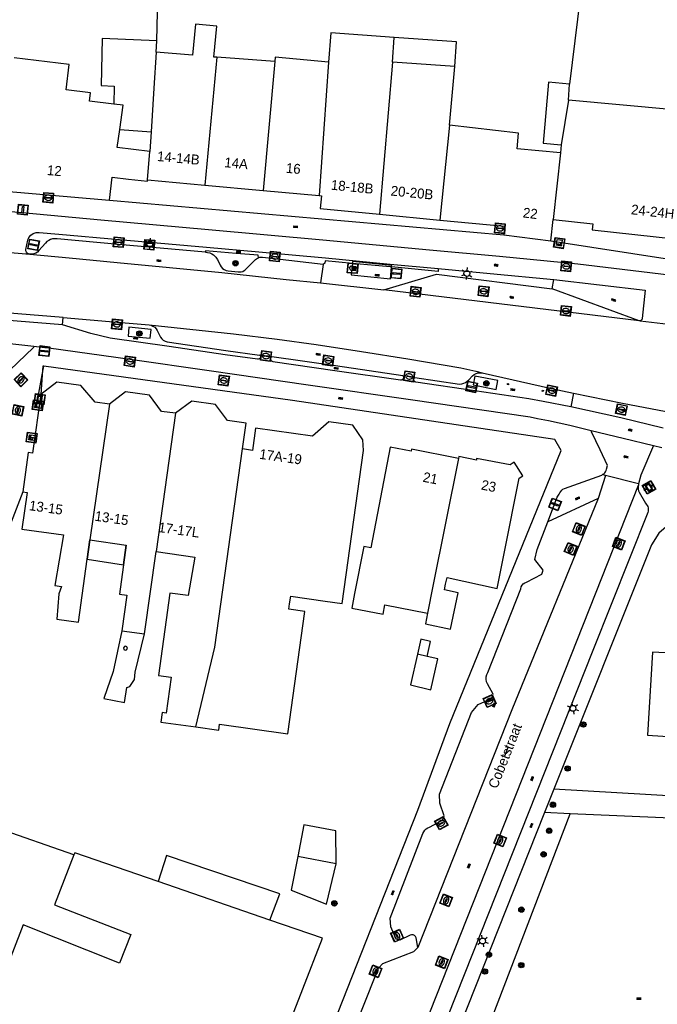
# Model space of a CAD drawing. Header units: metres. Extents: x 93870 to 95789, y 463036 to 464040.
# Tile 168 of 256: x 94668 to 94733, y 463311 to 463411. Entities that reach past the tile are written whole.
import ezdxf
from ezdxf.enums import TextEntityAlignment as Align

# ---------------------------------------------------------------- set-up
doc = ezdxf.new("R2010")
doc.units = ezdxf.units.M
doc.header["$LTSCALE"] = 25.4
for name, color, linetype in [('B_BEBOUWINGSGRENS_0', 1, 'Continuous'), ('B_LUIFEL_1', 200, 'Continuous'), ('B_TUSSENMUUR_0', 7, 'Continuous'), ('G_GRENS_ALGEMEEN_0', 7, 'Continuous'), ('Q_BOOM_0', 3, 'Continuous'), ('Q_BRANDKRAAN_0', 5, 'Continuous'), ('Q_CAI-KAST_0', 10, 'Continuous'), ('Q_ELEKTRAKAST_0', 7, 'Continuous'), ('Q_FIETSENREK_LIJN_0', 7, 'Continuous'), ('Q_HALTEPAAL_0', 191, 'Continuous'), ('Q_INSPECTIE_OF_RIOOLPUT_0', 253, 'Continuous'), ('Q_KOLK_0', 254, 'Continuous'), ('Q_LICHTMAST_0', 2, 'Continuous'), ('Q_RECLAMEZUIL_0', 232, 'Continuous'), ('Q_STRAATNAAMBORD_0', 7, 'Continuous'), ('Q_VERKEERSBORDPAAL_0', 40, 'Continuous'), ('Q_WATERLEIDINGPUT_0', 5, 'Continuous'), ('S_GBKN_SYMBOOL_GV_GROOT_0', 7, 'Continuous'), ('S_GBKN_SYMBOOL_OV_GROOT_0', 7, 'Continuous'), ('T_GBKN_ABRI_0', 2, 'Continuous'), ('T_HEK_0', 57, 'Continuous'), ('V_WEGGRENS_0', 7, 'Continuous'), ('Z_GBKN_HUISNUMMER_0', 252, 'Continuous'), ('Z_STRAATNAAM_0', 252, 'Continuous')]:
    doc.layers.add(name, color=color, linetype=linetype)
doc.layers.add('Q_PAALTJE_0', color=7, linetype='Continuous', true_color=0x666666)

# ---------------------------------------------------------------- blocks, each defined once
blk = doc.blocks.new('Q_STRAATNAAMBORD')
for points in [[(-0.5, 0.5), (0.5, 0.5), (0.5, -0.5), (-0.5, -0.5)], [(-0.369, 0.22), (0.358, 0.22), (0.358, -0.214), (-0.369, -0.214)]]:
    blk.add_lwpolyline(points, close=True)
for points in [[(-0.442, 0.464), (0.438, 0.464, -0.414214), (0.459, 0.442), (0.459, -0.437, -0.414214), (0.438, -0.459), (-0.442, -0.459, -0.414214), (-0.463, -0.437), (-0.463, 0.442), (-0.463, 0.444), (-0.463, 0.446), (-0.463, 0.448), (-0.462, 0.45), (-0.461, 0.451), (-0.46, 0.453), (-0.459, 0.455), (-0.458, 0.456), (-0.457, 0.457), (-0.456, 0.459), (-0.454, 0.46), (-0.453, 0.461), (-0.451, 0.462), (-0.449, 0.462), (-0.447, 0.463), (-0.446, 0.463), (-0.444, 0.464), (-0.442, 0.464)], [(-0.287, 0.16), (0.281, 0.16, -0.414214), (0.303, 0.139), (0.303, -0.134, -0.414214), (0.281, -0.156), (-0.287, -0.156, -0.414214), (-0.308, -0.134), (-0.308, 0.139), (-0.308, 0.14), (-0.308, 0.142), (-0.307, 0.144), (-0.307, 0.146), (-0.306, 0.148), (-0.305, 0.149), (-0.304, 0.151), (-0.303, 0.152), (-0.302, 0.154), (-0.3, 0.155), (-0.299, 0.156), (-0.297, 0.157), (-0.296, 0.158), (-0.294, 0.159), (-0.292, 0.159), (-0.29, 0.16), (-0.288, 0.16), (-0.287, 0.16)]]:
    blk.add_lwpolyline(points, format="xyb")
blk = doc.blocks.new('Q_ELEKTRAKAST')
for points in [[(-0.5, 0.5), (0.5, 0.5), (0.5, -0.5), (-0.5, -0.5)], [(-0.262, 0.264), (0.25, 0.264), (0.25, 0.187), (-0.262, 0.187)], [(-0.262, 0.107), (0.25, 0.107), (0.25, -0.332), (-0.262, -0.332)]]:
    blk.add_lwpolyline(points, close=True)
blk.add_lwpolyline([(-0.442, 0.464), (0.438, 0.464, -0.414214), (0.459, 0.442), (0.459, -0.437, -0.414214), (0.438, -0.459), (-0.442, -0.459, -0.414214), (-0.463, -0.437), (-0.463, 0.442), (-0.463, 0.444), (-0.463, 0.446), (-0.463, 0.448), (-0.462, 0.45), (-0.461, 0.451), (-0.46, 0.453), (-0.459, 0.455), (-0.458, 0.456), (-0.457, 0.457), (-0.456, 0.459), (-0.454, 0.46), (-0.453, 0.461), (-0.451, 0.462), (-0.449, 0.462), (-0.447, 0.463), (-0.446, 0.463), (-0.444, 0.464), (-0.442, 0.464)], format="xyb")
blk.add_lwpolyline([(-0.177, 0.001, -1), (-0.177, -0.069, -1)], format="xyb", close=True)
blk.add_lwpolyline([(0.044, 0.088), (-0.056, -0.112), (0.044, -0.112), (-0.056, -0.312)])
blk = doc.blocks.new('Q_CAI-KAST')
for points in [[(-0.5, 0.5), (0.5, 0.5), (0.5, -0.5), (-0.5, -0.5)], [(-0.262, 0.264), (0.25, 0.264), (0.25, 0.187), (-0.262, 0.187)], [(-0.262, 0.107), (0.25, 0.107), (0.25, -0.332), (-0.262, -0.332)]]:
    blk.add_lwpolyline(points, close=True)
blk.add_lwpolyline([(-0.442, 0.464), (0.438, 0.464, -0.414214), (0.459, 0.442), (0.459, -0.437, -0.414214), (0.438, -0.459), (-0.442, -0.459, -0.414214), (-0.463, -0.437), (-0.463, 0.442), (-0.463, 0.444), (-0.463, 0.446), (-0.463, 0.448), (-0.462, 0.45), (-0.461, 0.451), (-0.46, 0.453), (-0.459, 0.455), (-0.458, 0.456), (-0.457, 0.457), (-0.456, 0.459), (-0.454, 0.46), (-0.453, 0.461), (-0.451, 0.462), (-0.449, 0.462), (-0.447, 0.463), (-0.446, 0.463), (-0.444, 0.464), (-0.442, 0.464)], format="xyb")
blk.add_circle((-0.177, -0.034), 0.0354)
blk = doc.blocks.new('Q_LICHTMAST')
for points in [[(-0.26, 0.15), (-0.52, 0.3)], [(0, 0.3), (0, 0.6)], [(0.26, 0.15), (0.52, 0.3)], [(-0.26, -0.15), (-0.52, -0.3)], [(0, -0.3), (0, -0.6)], [(0.26, -0.15), (0.52, -0.3)]]:
    blk.add_lwpolyline(points)
blk.add_circle((0, 0), 0.3)
blk = doc.blocks.new('Q_VERKEERSBORDPAAL')
for points in [[(-0.5, 0.5), (0.5, 0.5), (0.5, -0.5), (-0.5, -0.5)], [(-0.08, 0.333), (0.071, 0.333), (0.071, -0.329), (-0.08, -0.329)]]:
    blk.add_lwpolyline(points, close=True)
blk.add_lwpolyline([(-0.442, 0.464), (0.438, 0.464, -0.414214), (0.459, 0.442), (0.459, -0.437, -0.414214), (0.438, -0.459), (-0.442, -0.459, -0.414214), (-0.463, -0.437), (-0.463, 0.442), (-0.463, 0.444), (-0.463, 0.446), (-0.463, 0.448), (-0.462, 0.45), (-0.461, 0.451), (-0.46, 0.453), (-0.459, 0.455), (-0.458, 0.456), (-0.457, 0.457), (-0.456, 0.459), (-0.454, 0.46), (-0.453, 0.461), (-0.451, 0.462), (-0.449, 0.462), (-0.447, 0.463), (-0.446, 0.463), (-0.444, 0.464), (-0.442, 0.464)], format="xyb")
blk = doc.blocks.new('Q_HALTEPAAL')
for points in [[(-0.5, 0.5), (0.5, 0.5), (0.5, -0.5), (-0.5, -0.5)], [(-0.08, 0.333), (0.071, 0.333), (0.071, -0.329), (-0.08, -0.329)]]:
    blk.add_lwpolyline(points, close=True)
blk.add_lwpolyline([(-0.442, 0.464), (0.438, 0.464, -0.414214), (0.459, 0.442), (0.459, -0.437, -0.414214), (0.438, -0.459), (-0.442, -0.459, -0.414214), (-0.463, -0.437), (-0.463, 0.442), (-0.463, 0.444), (-0.463, 0.446), (-0.463, 0.448), (-0.462, 0.45), (-0.461, 0.451), (-0.46, 0.453), (-0.459, 0.455), (-0.458, 0.456), (-0.457, 0.457), (-0.456, 0.459), (-0.454, 0.46), (-0.453, 0.461), (-0.451, 0.462), (-0.449, 0.462), (-0.447, 0.463), (-0.446, 0.463), (-0.444, 0.464), (-0.442, 0.464)], format="xyb")
blk = doc.blocks.new('Q_PAAL_STEEN')
for points in [[(-0.5, 0.5), (0.5, 0.5), (0.5, -0.5), (-0.5, -0.5)], [(-0.08, 0.33), (0.07, 0.33), (0.07, -0.33), (-0.08, -0.33)]]:
    blk.add_lwpolyline(points, close=True)
blk.add_lwpolyline([(-0.44, 0.46), (0.44, 0.46, -0.414214), (0.46, 0.44), (0.46, -0.44, -0.414214), (0.44, -0.46), (-0.44, -0.46, -0.414214), (-0.46, -0.44), (-0.46, 0.44), (-0.46, 0.44), (-0.46, 0.45), (-0.46, 0.45), (-0.46, 0.45), (-0.46, 0.45), (-0.46, 0.45), (-0.46, 0.45), (-0.46, 0.46), (-0.46, 0.46), (-0.46, 0.46), (-0.45, 0.46), (-0.45, 0.46), (-0.45, 0.46), (-0.45, 0.46), (-0.45, 0.46), (-0.45, 0.46), (-0.44, 0.46), (-0.44, 0.46)], format="xyb")
blk = doc.blocks.new('Q_PAALTJE')
at = {"color": 251, "true_color": 0x666666, "xscale": 0.1, "yscale": 0.1, "zscale": 0.01}
blk.add_blockref('Q_PAAL_STEEN', (0, 0), dxfattribs=at)
blk = doc.blocks.new('Q_KOLK')
blk.add_lwpolyline([(-0.5, 0.5), (0.5, 0.5), (0.5, -0.5), (-0.5, -0.5)], close=True)
for points in [[(-0.442, 0.464), (0.438, 0.464, -0.414214), (0.459, 0.442), (0.459, -0.437, -0.414214), (0.438, -0.459), (-0.442, -0.459, -0.414214), (-0.463, -0.437), (-0.463, 0.442, -0.414214), (-0.442, 0.464)], [(-0.345, 0.105, 0.380426), (-0.276, -0.18)], [(-0.008, 0.266, 0.240218), (-0.345, 0.105)], [(-0.194, 0.045, 0.853344), (-0.194, -0.032)], [(0.331, 0.111, 0.240191), (-0.008, 0.266)], [(0.185, -0.032, 0.849746), (0.185, 0.045)], [(0.267, -0.176, 0.380426), (0.331, 0.111)], [(-0.276, -0.18, 0.148452), (0.012, -0.257)], [(0.012, -0.257, 0.131742), (0.267, -0.176)]]:
    blk.add_lwpolyline(points, format="xyb")
for points in [[(-0.194, 0.045), (0.185, 0.045)], [(0.185, -0.032), (-0.194, -0.032)]]:
    blk.add_lwpolyline(points)
blk = doc.blocks.new('Q_INSPECTIE_OF_RIOOLPUT')
blk.add_lwpolyline([(-0.5, 0.5), (0.5, 0.5), (0.5, -0.5), (-0.5, -0.5)], close=True)
for points in [[(-0.442, 0.464), (0.438, 0.464, -0.414214), (0.459, 0.442), (0.459, -0.437, -0.414214), (0.438, -0.459), (-0.442, -0.459, -0.414214), (-0.463, -0.437), (-0.463, 0.442), (-0.463, 0.444), (-0.463, 0.446), (-0.463, 0.448), (-0.462, 0.45), (-0.461, 0.451), (-0.46, 0.453), (-0.459, 0.455), (-0.458, 0.456), (-0.457, 0.457), (-0.456, 0.459), (-0.454, 0.46), (-0.453, 0.461), (-0.451, 0.462), (-0.449, 0.462), (-0.447, 0.463), (-0.446, 0.463), (-0.444, 0.464), (-0.442, 0.464)], [(-0.345, 0.105, 0.380426), (-0.276, -0.18)], [(-0.008, 0.266, 0.240218), (-0.345, 0.105)], [(-0.194, 0.045, 0.853344), (-0.194, -0.032)], [(0.331, 0.111, 0.240191), (-0.008, 0.266)], [(0.185, -0.032, 0.849746), (0.185, 0.045)], [(0.267, -0.176, 0.380426), (0.331, 0.111)], [(-0.276, -0.18, 0.148452), (0.012, -0.257)], [(0.012, -0.257, 0.131742), (0.267, -0.176)]]:
    blk.add_lwpolyline(points, format="xyb")
for points in [[(-0.194, 0.045), (0.185, 0.045)], [(0.185, -0.032), (-0.194, -0.032)]]:
    blk.add_lwpolyline(points)
blk = doc.blocks.new('Q_BRANDKRAAN')
blk.add_lwpolyline([(-0.5, 0.5), (0.5, 0.5), (0.5, -0.5), (-0.5, -0.5)], close=True)
for points in [[(-0.442, 0.464), (0.438, 0.464, -0.414214), (0.459, 0.442), (0.459, -0.437, -0.414214), (0.438, -0.459), (-0.442, -0.459, -0.414214), (-0.463, -0.437), (-0.463, 0.442), (-0.463, 0.444), (-0.463, 0.446), (-0.463, 0.448), (-0.462, 0.45), (-0.461, 0.451), (-0.46, 0.453), (-0.459, 0.455), (-0.458, 0.456), (-0.457, 0.457), (-0.456, 0.459), (-0.454, 0.46), (-0.453, 0.461), (-0.451, 0.462), (-0.449, 0.462), (-0.447, 0.463), (-0.446, 0.463), (-0.444, 0.464), (-0.442, 0.464)], [(-0.345, 0.105, 0.380426), (-0.276, -0.18)], [(-0.008, 0.266, 0.240218), (-0.345, 0.105)], [(-0.194, 0.045, 0.853344), (-0.194, -0.032)], [(0.331, 0.111, 0.240191), (-0.008, 0.266)], [(0.185, -0.032, 0.849746), (0.185, 0.045)], [(0.267, -0.176, 0.380426), (0.331, 0.111)], [(-0.276, -0.18, 0.148452), (0.012, -0.257)], [(0.012, -0.257, 0.131742), (0.267, -0.176)]]:
    blk.add_lwpolyline(points, format="xyb")
for points in [[(-0.194, 0.045), (0.185, 0.045)], [(0.185, -0.032), (-0.194, -0.032)]]:
    blk.add_lwpolyline(points)
blk = doc.blocks.new('Q_WATERLEIDINGPUT')
blk.add_lwpolyline([(-0.5, 0.5), (0.5, 0.5), (0.5, -0.5), (-0.5, -0.5)], close=True)
for points in [[(-0.442, 0.464), (0.438, 0.464, -0.414214), (0.459, 0.442), (0.459, -0.437, -0.414214), (0.438, -0.459), (-0.442, -0.459, -0.414214), (-0.463, -0.437), (-0.463, 0.442), (-0.463, 0.444), (-0.463, 0.446), (-0.463, 0.448), (-0.462, 0.45), (-0.461, 0.451), (-0.46, 0.453), (-0.459, 0.455), (-0.458, 0.456), (-0.457, 0.457), (-0.456, 0.459), (-0.454, 0.46), (-0.453, 0.461), (-0.451, 0.462), (-0.449, 0.462), (-0.447, 0.463), (-0.446, 0.463), (-0.444, 0.464), (-0.442, 0.464)], [(-0.345, 0.105, 0.380426), (-0.276, -0.18)], [(-0.008, 0.266, 0.240218), (-0.345, 0.105)], [(-0.194, 0.045, 0.853344), (-0.194, -0.032)], [(0.331, 0.111, 0.240191), (-0.008, 0.266)], [(0.185, -0.032, 0.849746), (0.185, 0.045)], [(0.267, -0.176, 0.380426), (0.331, 0.111)], [(-0.276, -0.18, 0.148452), (0.012, -0.257)], [(0.012, -0.257, 0.131742), (0.267, -0.176)]]:
    blk.add_lwpolyline(points, format="xyb")
for points in [[(-0.194, 0.045), (0.185, 0.045)], [(0.185, -0.032), (-0.194, -0.032)]]:
    blk.add_lwpolyline(points)
blk = doc.blocks.new('Q_RECLAMEZUIL')
blk.add_lwpolyline([(-0.5, 0.5), (0.5, 0.5), (0.5, -0.5), (-0.5, -0.5)], close=True)
for points in [[(-0.442, 0.464), (0.438, 0.464, -0.414214), (0.459, 0.442), (0.459, -0.437, -0.414214), (0.438, -0.459), (-0.442, -0.459, -0.414214), (-0.463, -0.437), (-0.463, 0.442), (-0.463, 0.444), (-0.463, 0.446), (-0.463, 0.448), (-0.462, 0.45), (-0.461, 0.451), (-0.46, 0.453), (-0.459, 0.455), (-0.458, 0.456), (-0.457, 0.457), (-0.456, 0.459), (-0.454, 0.46), (-0.453, 0.461), (-0.451, 0.462), (-0.449, 0.462), (-0.447, 0.463), (-0.446, 0.463), (-0.444, 0.464), (-0.442, 0.464)], [(-0.132, 0.045, 0.550274), (-0.132, -0.036)], [(0.126, -0.036, 0.506565), (0.126, 0.045)], [(-0.132, -0.14, 0.502509), (-0.132, -0.221)], [(0.126, -0.221, 0.554525), (0.126, -0.14)]]:
    blk.add_lwpolyline(points, format="xyb")
for points in [[(-0.228, 0.17), (-0.002, 0.326), (0.215, 0.17)], [(0.215, 0.17), (0.215, -0.318), (-0.228, -0.318), (-0.228, 0.17)], [(-0.132, 0.045), (0.126, 0.045)], [(0.126, -0.036), (-0.132, -0.036)], [(-0.132, -0.14), (0.126, -0.14)], [(0.126, -0.221), (-0.132, -0.221)]]:
    blk.add_lwpolyline(points)
blk = doc.blocks.new('Q_BOOM')
for radius in [0.27, 0.18, 0.09]:
    blk.add_circle((0, 0), radius)
blk = doc.blocks.new('S_GBKN_SYMBOOL_OV_GROOT')
for points in [[(-0.21875, 0.0625), (0.21875, 0.0625)], [(-0.21875, 0), (0.21875, 0)], [(-0.1875, 0.0625), (-0.1875, 0)], [(-0.125, 0.09375), (-0.125, 0.0625)], [(-0.125, 0), (-0.125, -0.0625)], [(-0.0625, 0.0625), (-0.0625, 0)], [(0, 0.09375), (0, 0.0625)], [(0, 0), (0, -0.0625)], [(0.0625, 0.0625), (0.0625, 0)], [(0.125, 0.09375), (0.125, 0.0625)], [(0.125, 0), (0.125, -0.0625)], [(0.1875, 0.0625), (0.1875, 0)], [(-0.21875, -0.0625), (0.21875, -0.0625)], [(-0.1875, -0.0625), (-0.1875, -0.09375)], [(-0.0625, -0.0625), (-0.0625, -0.09375)], [(0.0625, -0.0625), (0.0625, -0.09375)], [(0.1875, -0.0625), (0.1875, -0.09375)]]:
    blk.add_lwpolyline(points)
blk = doc.blocks.new('S_GBKN_SYMBOOL_GV_GROOT')
for points in [[(-0.1875, 0.03125), (-0.09375, 0.09375)], [(-0.1875, -0.0625), (0.0625, 0.09375)], [(-0.1875, 0.09375), (0.125, -0.09375)], [(-0.1875, 0), (-0.03125, -0.09375)], [(-0.125, -0.09375), (0.1875, 0.09375)], [(-0.0625, 0.09375), (0.1875, -0.0625)], [(0.03125, -0.09375), (0.1875, 0)], [(0.09375, 0.09375), (0.1875, 0.03125)]]:
    blk.add_lwpolyline(points)

msp = doc.modelspace()

# ---------------------------------------------------------------- linework, layer by layer
at = {"layer": 'B_BEBOUWINGSGRENS_0'}
for p, q in [((94682.039, 463407.655), (94682.108, 463408.799)), ((94705.963, 463406.656), (94706.144, 463409.16)), ((94694.064, 463406.708), (94688.18, 463407.14)), ((94712.28, 463406.2), (94705.963, 463406.656)), ((94711.73, 463400.26), (94712.28, 463406.2)), ((94723.782, 463402.81), (94723.899, 463404.413)), ((94678.353, 463399.843), (94681.528, 463399.605)), ((94681.528, 463399.605), (94681.402, 463397.614)), ((94723.05, 463398.29), (94722.98, 463397.47)), ((94681.174, 463394.728), (94686.97, 463394.198)), ((94665.722, 463393.667), (94677.33, 463392.7)), ((94686.97, 463394.198), (94692.863, 463393.66)), ((94692.863, 463393.66), (94698.547, 463393.141)), ((94698.547, 463393.141), (94698.78, 463393.12)), ((94704.643, 463391.257), (94710.77, 463390.66)), ((94721.99, 463388.58), (94722.226, 463390.723)), ((94717.23, 463389.18), (94721.99, 463388.58)), ((94675.057, 463356.345), (94675.33, 463358.3)), ((94675.33, 463358.3), (94679.02, 463357.78)), ((94680.86, 463348.8), (94682.03, 463357.12)), ((94678.56, 463349.12), (94680.86, 463348.8)), ((94709.477, 463346.523), (94708.502, 463346.753)), ((94700.273, 463325.536), (94696.371, 463326.286))]:
    msp.add_line(p, q, dxfattribs=at)
for points in [[(94688.18, 463407.14), (94687.89, 463407.17), (94688.18, 463410.29), (94686.02, 463410.49), (94685.73, 463407.36), (94682.039, 463407.655)], [(94706.144, 463409.16), (94699.711, 463409.624), (94699.49, 463406.65)], [(94682.108, 463408.799), (94676.566, 463409.043), (94676.467, 463404.283), (94677.794, 463404.218), (94677.75, 463402.399)], [(94682.039, 463407.655), (94681.809, 463404.022), (94681.528, 463399.605)], [(94677.75, 463402.399), (94675.294, 463402.685), (94675.394, 463403.551), (94672.94, 463403.836), (94673.24, 463406.427), (94667.67, 463407.077)], [(94699.49, 463406.65), (94694.104, 463407.142), (94694.064, 463406.708)], [(94723.899, 463404.413), (94721.78, 463404.61), (94721.22, 463398.45), (94723.05, 463398.29)], [(94742.694, 463389.465), (94743.06, 463393.51), (94739.65, 463393.82), (94740.58, 463401.27), (94740.182, 463401.306), (94740.567, 463404.535), (94734.798, 463405.115), (94734.479, 463401.829), (94723.782, 463402.81)], [(94678.353, 463399.843), (94678.69, 463402.29), (94677.75, 463402.399)], [(94681.402, 463397.614), (94678.1, 463398.01), (94678.353, 463399.843)], [(94722.98, 463397.47), (94718.58, 463397.88), (94718.72, 463399.46), (94711.73, 463400.26)], [(94677.33, 463392.7), (94677.6, 463395.01), (94679.25, 463394.82), (94681.157, 463394.593), (94681.174, 463394.728)], [(94698.78, 463393.12), (94698.66, 463391.84), (94704.643, 463391.257)], [(94710.77, 463390.66), (94717.31, 463390.06), (94717.23, 463389.18)], [(94722.226, 463390.723), (94726.265, 463390.279), (94726.2, 463389.69), (94738.84, 463388.295), (94738.9, 463388.89), (94742.6, 463388.42), (94742.694, 463389.465)], [(94677.32, 463372.05), (94675.88, 463372.25), (94674.4, 463373.92), (94671.99, 463374.26), (94670.36, 463373.02)], [(94670.36, 463373.02), (94669.53, 463367.08), (94669.09, 463367.14), (94668.54, 463363.18)], [(94684, 463371.12), (94682.59, 463371.31), (94681.35, 463372.95), (94678.95, 463373.29), (94677.32, 463372.05)], [(94690.78, 463367.51), (94691.14, 463370.12), (94689.28, 463370.38), (94688.05, 463372.02), (94685.64, 463372.35), (94684, 463371.12)], [(94686.043, 463339.385), (94688.38, 463339.06), (94688.46, 463339.67), (94695.38, 463338.7), (94697.1, 463351.06), (94695.47, 463351.29), (94695.55, 463351.84), (94695.663, 463352.617), (94699.15, 463352.11), (94700.87, 463351.87), (94703.03, 463367.34), (94702.98, 463368.42), (94701.94, 463369.91), (94699.53, 463370.25), (94697.87, 463368.8), (94692.11, 463369.6), (94691.8, 463367.37), (94690.78, 463367.51)], [(94712.66, 463366.56), (94707.9, 463367.48), (94707.86, 463367.29), (94705.75, 463367.7), (94703.77, 463357.52), (94703.06, 463357.65), (94702.13, 463352.89), (94701.843, 463351.418), (94705.023, 463350.798), (94705.207, 463351.74), (94709.525, 463350.908)], [(94709.525, 463350.908), (94709.324, 463349.801), (94711.847, 463349.272), (94712.624, 463352.964), (94711.227, 463353.262), (94711.352, 463353.838), (94711.494, 463354.498), (94716.571, 463353.404), (94717.305, 463357.11), (94718.795, 463364.557), (94719.162, 463364.802), (94718.28, 463366.16), (94717.89, 463365.89), (94714.49, 463366.55), (94714.46, 463366.39), (94712.7, 463366.74), (94712.66, 463366.56)], [(94668.54, 463363.18), (94668.97, 463363.12), (94668.43, 463359.4), (94672.66, 463358.81), (94671.78, 463353.71), (94672.44, 463353.61), (94672.2, 463352.84), (94671.98, 463350.29), (94674.17, 463349.98), (94675.057, 463356.345)], [(94679.02, 463357.78), (94678.32, 463352.81), (94679.06, 463352.71), (94678.56, 463349.12)], [(94682.03, 463357.12), (94685.97, 463356.57), (94685.27, 463352.68), (94683.43, 463352.93), (94682.262, 463344.588), (94683.562, 463344.406), (94683.055, 463340.785), (94682.659, 463340.84), (94682.524, 463339.874), (94686.043, 463339.385)], [(94708.502, 463346.753), (94707.796, 463343.634), (94709.854, 463343.148)], [(94734.89, 463346.81), (94732.28, 463346.96), (94731.78, 463338.55), (94734.4, 463338.4)], [(94709.854, 463343.148), (94710.56, 463346.267), (94709.477, 463346.523)], [(94673.712, 463326.46), (94671.75, 463321.4), (94679.46, 463318.4), (94678.32, 463315.48)], [(94682.246, 463323.746), (94673.79, 463326.66), (94673.712, 463326.46)], [(94693.565, 463319.845), (94694.561, 463322.496), (94683.085, 463326.378), (94682.246, 463323.746)], [(94696.371, 463326.286), (94695.712, 463322.859), (94699.278, 463321.465), (94700.273, 463325.536)], [(94694.899, 463307.747), (94698.89, 463318.01), (94693.565, 463319.845)], [(94678.32, 463315.48), (94668.59, 463319.36), (94663.66, 463306.67), (94669.17, 463304.48), (94668.92, 463303.83), (94672.32, 463302.51), (94672.5, 463302.97), (94679.32, 463300.31), (94679.15, 463299.85), (94682.82, 463298.42), (94681.293, 463294.498)]]:
    msp.add_lwpolyline(points, dxfattribs=at)
at = {"layer": 'B_LUIFEL_1'}
for points in [[(94712.28, 463406.2), (94712.461, 463408.704), (94706.144, 463409.16)], [(94675.33, 463358.3), (94675.057, 463356.345), (94675.057, 463356.345)], [(94675.057, 463356.345), (94678.741, 463355.801), (94679.02, 463357.78)], [(94678.56, 463349.12), (94677.679, 463344.985), (94676.729, 463342.256), (94678.84, 463341.864), (94679.081, 463343.372), (94679.367, 463343.463), (94679.835, 463344.201), (94679.925, 463344.94), (94680.86, 463348.8)], [(94709.477, 463346.523), (94709.833, 463348.031), (94708.842, 463348.255), (94708.502, 463346.753)], [(94678.821, 463347.524), (94678.724, 463347.395), (94678.752, 463347.236), (94678.887, 463347.148), (94679.044, 463347.187), (94679.122, 463347.328), (94679.112, 463347.416), (94679.065, 463347.49), (94678.992, 463347.538), (94678.905, 463347.55), (94678.821, 463347.524)], [(94700.273, 463325.536), (94700.243, 463328.883), (94696.986, 463329.486), (94696.371, 463326.286)]]:
    msp.add_lwpolyline(points, dxfattribs=at)
at = {"layer": 'B_TUSSENMUUR_0'}
for p, q in [((94688.18, 463407.14), (94686.97, 463394.198)), ((94694.064, 463406.708), (94692.863, 463393.66)), ((94699.49, 463406.65), (94698.547, 463393.141)), ((94705.963, 463406.656), (94704.643, 463391.257)), ((94723.782, 463402.81), (94723.05, 463398.29)), ((94711.73, 463400.26), (94710.77, 463390.66)), ((94681.174, 463394.728), (94681.402, 463397.614)), ((94722.98, 463397.47), (94722.226, 463390.723)), ((94677.32, 463372.05), (94675.33, 463358.3)), ((94684, 463371.12), (94682.03, 463357.12)), ((94693.565, 463319.845), (94682.246, 463323.746))]:
    msp.add_line(p, q, dxfattribs=at)
for points in [[(94686.043, 463339.385), (94687.974, 463347.44), (94690.78, 463367.51)], [(94712.66, 463366.56), (94710.05, 463353.63), (94709.525, 463350.908)]]:
    msp.add_lwpolyline(points, dxfattribs=at)
at = {"layer": 'G_GRENS_ALGEMEEN_0'}
for p, q in [((94751.511, 463331.409), (94722.298, 463333.09)), ((94723.962, 463330.606), (94721.356, 463330.718))]:
    msp.add_line(p, q, dxfattribs=at)
for points in [[(94710.749, 463304.025), (94717.58, 463301.41), (94718.022, 463302.565), (94713.89, 463304.148), (94715.153, 463307.599), (94719.324, 463305.966), (94720.232, 463308.336), (94716.06, 463309.969), (94723.962, 463330.606)], [(94738.925, 463329.965), (94734.14, 463330.17), (94728.681, 463330.404), (94723.962, 463330.606)]]:
    msp.add_lwpolyline(points, dxfattribs=at)
at = {"layer": 'Q_FIETSENREK_LIJN_0'}
for p, q in [((94670.497, 463374.996), (94670.656, 463375.887)), ((94670.656, 463375.887), (94670.658, 463375.899)), ((94670.101, 463372.771), (94670.497, 463374.996))]:
    msp.add_line(p, q, dxfattribs=at)
at = {"layer": 'T_GBKN_ABRI_0'}
msp.add_line((94705.88, 463385.928), (94705.896, 463386.088), dxfattribs=at)
for points in [[(94701.905, 463386.29), (94701.789, 463385.119), (94705.761, 463384.725), (94705.88, 463385.928)], [(94705.896, 463386.088), (94701.924, 463386.482), (94701.905, 463386.29)]]:
    msp.add_lwpolyline(points, dxfattribs=at)
at = {"layer": 'T_HEK_0'}
for p, q in [((94682.108, 463408.799), (94682.61, 463430.031)), ((94726.429, 463425.335), (94723.899, 463404.413)), ((94722.298, 463333.09), (94721.356, 463330.718)), ((94673.712, 463326.46), (94656.331, 463332.498))]:
    msp.add_line(p, q, dxfattribs=at)
at = {"layer": 'V_WEGGRENS_0'}
for p, q in [((94677.33, 463392.7), (94717.23, 463389.18)), ((94666.476, 463387.462), (94669.242, 463387.205)), ((94669.242, 463387.205), (94673.249, 463386.837)), ((94698.942, 463386.186), (94698.696, 463384.316)), ((94722.152, 463383.719), (94722.301, 463384.656)), ((94698.696, 463384.316), (94705.079, 463383.624)), ((94730.942, 463380.489), (94705.079, 463383.624)), ((94730.942, 463380.489), (94722.152, 463383.719)), ((94672.555, 463380.078), (94672.638, 463380.829)), ((94731.031, 463380.483), (94730.942, 463380.489)), ((94731.031, 463380.483), (94733.911, 463380.126)), ((94669.663, 463377.922), (94670.764, 463377.794)), ((94693.758, 463376.83), (94692.541, 463376.998)), ((94670.56, 463375.9), (94670.497, 463374.996)), ((94670.656, 463375.887), (94670.56, 463375.9)), ((94670.497, 463374.996), (94670.36, 463373.02)), ((94708.347, 463374.279), (94706.882, 463374.501)), ((94724.311, 463373.165), (94724.025, 463371.766)), ((94727.534, 463364.838), (94726.808, 463362.51)), ((94727.534, 463364.838), (94727.245, 463364.911)), ((94730.892, 463363.998), (94727.534, 463364.838)), ((94708.37, 463306.98), (94730.863, 463363.863)), ((94668.54, 463363.18), (94666.071, 463356.883)), ((94726.808, 463362.51), (94721.701, 463360.143)), ((94721.356, 463330.718), (94710.749, 463304.025))]:
    msp.add_line(p, q, dxfattribs=at)
for points in [[(94816.698, 463378.189), (94816.078, 463378.16), (94810.585, 463378.377), (94797.47, 463378.976), (94781.469, 463379.912), (94775.99, 463380.484), (94770.435, 463381.073), (94766.015, 463381.597), (94759.921, 463382.256), (94748.275, 463383.51), (94733.993, 463385.109), (94724.72, 463386.202), (94716.805, 463386.996), (94709.733, 463387.631), (94698.908, 463388.648), (94687.325, 463389.691), (94676.435, 463390.659), (94668.475, 463391.395), (94665.867, 463391.623), (94654.887, 463392.628), (94641.905, 463393.821), (94632.704, 463394.685)], [(94669.242, 463387.205), (94669.106, 463387.241), (94668.99, 463387.319), (94668.904, 463387.431), (94668.86, 463387.565), (94668.861, 463387.705), (94669.046, 463388.634)], [(94669.046, 463388.634), (94669.164, 463388.911), (94669.355, 463389.143), (94669.603, 463389.312), (94669.889, 463389.404), (94670.19, 463389.412), (94672.203, 463389.244), (94678.293, 463388.701), (94687.131, 463387.926), (94692.424, 463387.455), (94699.179, 463386.835), (94705.724, 463386.225), (94710.608, 463385.779)], [(94687.037, 463387.425), (94678.229, 463388.191), (94672.005, 463388.789), (94671.772, 463388.785), (94671.56, 463388.758), (94671.354, 463388.698), (94671.16, 463388.607), (94670.983, 463388.487), (94670.826, 463388.341), (94670.169, 463387.584), (94670.021, 463387.438), (94669.847, 463387.324), (94669.654, 463387.245), (94669.242, 463387.205)], [(94721.99, 463388.58), (94742.33, 463385.43), (94767.852, 463383.055), (94768.146, 463386.705)], [(94673.249, 463386.837), (94678.08, 463386.393), (94688.679, 463385.382), (94695.192, 463384.658), (94698.696, 463384.316)], [(94692.403, 463386.845), (94692.38, 463387.112), (94690.153, 463387.297), (94687.043, 463387.551), (94687.037, 463387.425)], [(94687.037, 463387.425), (94687.254, 463387.401), (94687.465, 463387.344), (94687.664, 463387.255), (94687.848, 463387.137), (94688.011, 463386.992), (94688.085, 463386.91), (94688.152, 463386.822), (94688.211, 463386.73), (94688.263, 463386.632), (94688.306, 463386.531), (94688.516, 463386.104), (94688.628, 463385.928), (94688.771, 463385.776), (94688.942, 463385.656), (94689.133, 463385.571), (94689.336, 463385.525), (94690.336, 463385.428), (94690.493, 463385.419), (94690.65, 463385.437), (94690.8, 463385.481), (94690.941, 463385.552), (94691.068, 463385.645), (94692.089, 463386.671), (94692.212, 463386.76), (94692.349, 463386.828), (94692.403, 463386.845)], [(94698.942, 463386.186), (94694.031, 463386.755), (94692.797, 463386.889), (94692.645, 463386.893), (94692.494, 463386.873), (94692.403, 463386.845)], [(94701.905, 463386.29), (94699.14, 463386.542), (94699.109, 463386.313), (94698.942, 463386.186)], [(94705.88, 463385.928), (94705.735, 463385.942), (94701.905, 463386.29)], [(94710.608, 463385.779), (94710.58, 463385.484), (94705.88, 463385.928)], [(94710.608, 463385.779), (94715.862, 463385.273), (94722.301, 463384.656)], [(94705.079, 463383.624), (94710.439, 463385.193), (94722.152, 463383.719)], [(94722.301, 463384.656), (94731.545, 463383.577), (94731.26, 463380.722), (94731.239, 463380.635), (94731.189, 463380.561), (94731.117, 463380.508), (94731.031, 463380.483)], [(94672.555, 463380.078), (94663.341, 463380.817), (94652.491, 463381.662), (94652.502, 463381.875)], [(94672.638, 463380.829), (94663.416, 463381.563), (94652.552, 463382.406)], [(94672.638, 463380.829), (94678.089, 463380.351), (94681.318, 463380.058)], [(94692.541, 463376.998), (94692.579, 463376.972), (94692.606, 463376.935), (94692.62, 463376.892), (94692.62, 463376.846), (94692.596, 463376.756), (94692.544, 463376.678), (94692.47, 463376.622), (94692.382, 463376.591), (94692.289, 463376.591), (94689.029, 463377.038), (94683.35, 463377.878), (94677.38, 463378.713), (94675.443, 463379.207), (94672.555, 463380.078)], [(94679.19, 463378.932), (94681.425, 463378.715), (94681.531, 463379.607), (94679.29, 463379.82), (94679.19, 463378.932)], [(94681.318, 463380.058), (94681.524, 463380.022), (94681.718, 463379.943), (94681.89, 463379.824), (94682.033, 463379.672), (94682.141, 463379.492), (94682.366, 463379.021), (94682.466, 463378.833), (94682.6, 463378.666), (94682.762, 463378.528), (94682.947, 463378.421), (94683.148, 463378.351), (94689.092, 463377.483), (94692.497, 463377.011), (94692.541, 463376.998)], [(94681.318, 463380.058), (94689.856, 463379.152), (94694.277, 463378.619), (94698.225, 463378.089), (94702.819, 463377.388), (94707.537, 463376.621), (94712.88, 463375.705), (94714.403, 463375.374), (94715.049, 463375.203)], [(94661.54, 463378.76), (94665.673, 463378.336), (94669.663, 463377.922)], [(94669.663, 463377.922), (94669.607, 463377.786), (94666.451, 463374.744), (94666.264, 463373.708)], [(94670.764, 463377.794), (94671.18, 463377.745), (94679.423, 463376.603)], [(94679.423, 463376.603), (94687.419, 463375.444), (94697.434, 463373.997), (94707.783, 463372.517), (94719.91, 463370.748), (94720.664, 463370.599), (94721.753, 463370.389), (94722.838, 463370.163), (94723.92, 463369.921), (94724.998, 463369.662), (94726.072, 463369.387)], [(94693.758, 463376.83), (94693.716, 463376.822), (94693.678, 463376.802), (94693.647, 463376.773), (94693.625, 463376.736), (94693.614, 463376.695), (94693.615, 463376.603), (94693.645, 463376.517), (94693.701, 463376.444), (94693.778, 463376.393), (94693.866, 463376.369), (94700.129, 463375.46), (94706.789, 463374.505), (94706.882, 463374.501)], [(94706.882, 463374.501), (94706.971, 463374.528), (94707.047, 463374.582), (94707.101, 463374.658), (94707.127, 463374.747), (94707.126, 463374.788), (94707.115, 463374.828), (94707.093, 463374.863), (94707.063, 463374.89), (94707.026, 463374.909), (94700.195, 463375.909), (94693.758, 463376.83)], [(94722.41, 463368.48), (94695.84, 463372.41), (94670.656, 463375.887)], [(94708.347, 463374.279), (94708.26, 463374.306), (94708.187, 463374.36), (94708.134, 463374.434), (94708.107, 463374.521), (94708.11, 463374.612), (94708.123, 463374.649), (94708.144, 463374.681), (94708.173, 463374.707), (94708.207, 463374.725), (94708.245, 463374.734), (94712.765, 463374.07), (94712.975, 463374.097), (94713.178, 463374.156), (94713.37, 463374.246), (94713.545, 463374.364), (94713.7, 463374.509), (94714.085, 463374.908), (94714.248, 463375.04), (94714.432, 463375.138), (94714.632, 463375.199), (94714.841, 463375.221), (94715.049, 463375.203)], [(94714.314, 463374.877), (94714.14, 463373.999), (94716.472, 463373.537), (94716.633, 463374.423), (94714.314, 463374.877)], [(94715.049, 463375.203), (94722.081, 463373.637), (94724.311, 463373.165)], [(94724.025, 463371.766), (94721.24, 463372.306), (94719.758, 463372.57), (94714.302, 463373.38), (94708.347, 463374.279)], [(94724.311, 463373.165), (94729.252, 463372.157), (94733.686, 463371.292)], [(94733.372, 463369.621), (94729.08, 463370.656), (94724.025, 463371.766)], [(94726.984, 463367.435), (94726.122, 463369.249), (94726.072, 463369.387)], [(94726.072, 463369.387), (94729.312, 463368.601), (94732.389, 463367.87)], [(94698.579, 463305.741), (94708.55, 463330.98), (94711.79, 463339.74), (94723.06, 463367.37), (94722.41, 463368.48)], [(94732.389, 463367.87), (94731.13, 463364.864), (94730.892, 463363.998)], [(94732.389, 463367.87), (94733.227, 463367.671)], [(94727.245, 463364.911), (94727.356, 463364.995), (94727.453, 463365.094), (94727.534, 463365.208), (94727.597, 463365.332), (94727.64, 463365.464), (94727.739, 463365.847), (94726.984, 463367.435)], [(94721.701, 463360.143), (94722.65, 463362.619), (94722.851, 463362.929), (94722.914, 463363.076), (94723, 463363.212), (94723.107, 463363.331), (94723.232, 463363.431), (94723.372, 463363.509), (94727.165, 463364.865), (94727.213, 463364.891), (94727.245, 463364.911)], [(94730.863, 463363.863), (94730.839, 463363.746), (94730.833, 463363.587), (94730.851, 463363.43), (94730.893, 463363.277), (94730.959, 463363.133), (94731.603, 463362.033), (94731.812, 463361.703), (94731.855, 463361.547), (94731.873, 463361.387), (94731.865, 463361.226), (94731.831, 463361.069)], [(94730.892, 463363.998), (94730.871, 463363.901), (94730.863, 463363.863)], [(94726.808, 463362.51), (94718.047, 463341.131), (94708.549, 463317.065)], [(94731.831, 463361.069), (94726.27, 463347.103), (94710.766, 463308.106), (94708.37, 463306.98)], [(94708.549, 463317.065), (94708.375, 463318.032), (94708.301, 463318.165), (94708.19, 463318.27), (94708.053, 463318.335), (94707.902, 463318.356), (94707.752, 463318.329), (94706.725, 463317.821), (94706.355, 463317.9), (94705.797, 463319.147), (94705.749, 463320.028), (94709.05, 463328.607), (94709.135, 463328.779), (94709.248, 463328.934), (94709.388, 463329.066), (94709.548, 463329.172), (94709.724, 463329.248), (94711.028, 463329.957), (94711.21, 463330.382), (94710.755, 463331.682), (94710.744, 463332.574), (94713.974, 463340.848), (94714.653, 463341.659), (94715.981, 463342.264), (94716.157, 463342.715), (94715.58, 463343.74), (94715.484, 463343.965), (94715.439, 463344.206), (94715.446, 463344.45), (94715.505, 463344.688), (94715.613, 463344.907), (94718.974, 463353.367), (94719.006, 463353.55), (94719.084, 463353.719), (94719.203, 463353.861), (94719.355, 463353.968), (94719.53, 463354.032), (94721.102, 463354.85), (94721.213, 463355.244), (94720.369, 463356.326), (94720.624, 463357.33), (94721.701, 463360.143)], [(94734.61, 463360.44), (94732.95, 463358.99), (94732.18, 463357.8), (94722.298, 463333.09)], [(94704.54, 463314.967), (94705.005, 463315.434), (94708.139, 463316.648), (94708.549, 463317.065)], [(94697.383, 463280.191), (94697.806, 463293.803), (94697.446, 463294.348), (94696.637, 463294.688), (94696.539, 463294.926), (94704.54, 463314.967)]]:
    msp.add_lwpolyline(points, dxfattribs=at)
at = {"layer": 'Z_STRAATNAAM_0'}
msp.add_line((94717.343, 463336.465), (94717.711, 463337.395), dxfattribs=at)

# ---------------------------------------------------------------- block references
at = {"layer": 'Q_BOOM_0'}
for p, rotation in [((94690.075, 463386.306), 174.4596424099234), ((94680.343, 463379.197), 174.4544361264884), ((94715.479, 463374.157), 168.7940524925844), ((94725.292, 463339.634), 68.20258843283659), ((94723.697, 463335.179), 68.20258843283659), ((94722.21, 463331.508), 68.34032891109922), ((94721.834, 463328.877), 68.32860676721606), ((94721.27, 463326.496), 69.04793248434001), ((94700.083, 463321.529), 76.265502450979), ((94719.025, 463320.905), 69.04793248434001), ((94715.731, 463316.34), 68.32860676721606), ((94715.333, 463314.636), 68.32860676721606), ((94719.003, 463315.279), 69.04793248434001)]:
    msp.add_blockref('Q_BOOM', p, dxfattribs=dict(at, rotation=rotation))
at = {"layer": 'Q_BRANDKRAAN_0'}
for p, rotation in [((94716.845, 463389.837), 174.7581800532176), ((94723.553, 463385.992), 174.2714893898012), ((94668.043, 463371.42), 78.82208521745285)]:
    msp.add_blockref('Q_BRANDKRAAN', p, dxfattribs=dict(at, rotation=rotation))
at = {"layer": 'Q_CAI-KAST_0'}
for p, rotation in [((94722.844, 463388.341), 171.1966943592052), ((94670.06, 463371.923), 82.04552669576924)]:
    msp.add_blockref('Q_CAI-KAST', p, dxfattribs=dict(at, rotation=rotation))
at = {"layer": 'Q_ELEKTRAKAST_0', "rotation": 82.04552669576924}
msp.add_blockref('Q_ELEKTRAKAST', (94669.443, 463368.662), dxfattribs=at)
at = {"layer": 'Q_HALTEPAAL_0', "rotation": 84.34351837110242}
msp.add_blockref('Q_HALTEPAAL', (94706.369, 463385.26), dxfattribs=at)
at = {"layer": 'Q_INSPECTIE_OF_RIOOLPUT_0'}
for p, rotation in [((94715.193, 463383.472), 173.0885744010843), ((94699.457, 463376.459), 171.8574366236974), ((94729.148, 463371.495), 168.9611851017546), ((94724.014, 463357.393), 67.71644365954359), ((94711.402, 463321.833), 68.46260175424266)]:
    msp.add_blockref('Q_INSPECTIE_OF_RIOOLPUT', p, dxfattribs=dict(at, rotation=rotation))
at = {"layer": 'Q_KOLK_0'}
for p, rotation in [((94671.122, 463392.933), 175.2379922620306), ((94678.247, 463388.428), 174.5118852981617), ((94694.053, 463386.981), 173.8025376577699), ((94708.307, 463383.415), 173.0885744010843), ((94723.524, 463381.479), 173.0885744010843), ((94678.076, 463380.123), 174.8151705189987), ((94679.377, 463376.367), 172.1123489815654), ((94693.16, 463376.914), 172.1403143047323), ((94707.657, 463374.85), 171.3831932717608), ((94722.079, 463373.423), 168.0492018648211), ((94724.837, 463359.414), 67.71644365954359), ((94728.88, 463357.93), 68.42488436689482), ((94715.798, 463342.001), 24.49269501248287), ((94710.913, 463329.636), 28.53344097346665), ((94716.877, 463327.895), 68.42488436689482), ((94706.438, 463318.258), 114.1072717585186), ((94710.957, 463315.575), 68.42488436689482), ((94704.255, 463314.663), 68.23655530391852)]:
    msp.add_blockref('Q_KOLK', p, dxfattribs=dict(at, rotation=rotation))
at = {"layer": 'Q_LICHTMAST_0'}
for p, rotation in [((94681.405, 463388.246), 174.9885792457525), ((94713.499, 463385.267), 174.4989482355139), ((94731.94, 463363.622), 120.3470335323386), ((94724.238, 463341.268), 68.31876308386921), ((94715.091, 463317.726), 68.31876308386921)]:
    msp.add_blockref('Q_LICHTMAST', p, dxfattribs=dict(at, rotation=rotation))
at = {"layer": 'Q_PAALTJE_0', "rotation": 167.4453134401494}
for p in [(94717.667, 463374.073), (94721.194, 463373.385)]:
    msp.add_blockref('Q_PAALTJE', p, dxfattribs=at)
at = {"layer": 'Q_RECLAMEZUIL_0', "rotation": 84.34351837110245}
msp.add_blockref('Q_RECLAMEZUIL', (94701.932, 463385.795), dxfattribs=at)
at = {"layer": 'Q_STRAATNAAMBORD_0'}
for p, rotation in [((94681.349, 463388.168), 175.0296978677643), ((94670.244, 463372.55), 82.04552669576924), ((94731.94, 463363.622), 120.3470335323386)]:
    msp.add_blockref('Q_STRAATNAAMBORD', p, dxfattribs=dict(at, rotation=rotation))
at = {"layer": 'Q_VERKEERSBORDPAAL_0'}
for p, rotation in [((94668.539, 463391.72), 174.7173199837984), ((94669.634, 463388.167), 78.73751743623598), ((94670.727, 463377.413), 83.85245420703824), ((94713.989, 463373.787), 78.79049823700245), ((94722.437, 463361.902), 69.02919672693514)]:
    msp.add_blockref('Q_VERKEERSBORDPAAL', p, dxfattribs=dict(at, rotation=rotation))
at = {"layer": 'Q_WATERLEIDINGPUT_0'}
for p, rotation in [((94668.357, 463374.51), 43.94627582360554), ((94688.884, 463374.44), 171.7786114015)]:
    msp.add_blockref('Q_WATERLEIDINGPUT', p, dxfattribs=dict(at, rotation=rotation))
at = {"layer": 'S_GBKN_SYMBOOL_GV_GROOT_0'}
for p, rotation in [((94716.461, 463386.088), 174.5264963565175), ((94718.04, 463382.841), 173.0885744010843), ((94730.03, 463369.418), 166.6360359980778)]:
    msp.add_blockref('S_GBKN_SYMBOOL_GV_GROOT', p, dxfattribs=dict(at, rotation=rotation))
at = {"layer": 'S_GBKN_SYMBOOL_OV_GROOT_0'}
for p, rotation in [((94696.169, 463389.976), 174.9583871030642), ((94690.402, 463387.448), 175.2512630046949), ((94682.321, 463386.553), 174.5512496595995), ((94704.43, 463385.083), 174.335113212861), ((94728.362, 463382.57), 159.8234863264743), ((94679.983, 463378.71), 174.4544361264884), ((94698.463, 463377.064), 171.8574366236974), ((94700.286, 463375.665), 171.8397895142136), ((94718.155, 463373.493), 171.5555246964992), ((94700.73, 463372.615), 171.861371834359), ((94729.446, 463371.393), 168.9611851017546), ((94729.616, 463366.693), 166.6360359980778), ((94724.714, 463362.527), 24.8668501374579), ((94716.279, 463341.616), 68.68208772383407), ((94720.122, 463334.168), 68.42488436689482), ((94720.043, 463329.428), 68.32860676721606), ((94713.716, 463325.327), 68.46260175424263), ((94706.005, 463322.616), 68.9544337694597), ((94730.932, 463311.865), 180)]:
    msp.add_blockref('S_GBKN_SYMBOOL_OV_GROOT', p, dxfattribs=dict(at, rotation=rotation))

# ---------------------------------------------------------------- texts
at = {"layer": 'Z_GBKN_HUISNUMMER_0', "linetype": 'Continuous'}
for s, rotation, p in [('14-14B', 354.8, (94684.297, 463396.953)), ('14A', 354.8, (94690.144, 463396.419)), ('16', 354.8, (94695.932, 463395.89)), ('12', 355.2, (94671.734, 463395.675)), ('18-18B', 354.4, (94701.894, 463394.037)), ('20-20B', 354.4, (94707.949, 463393.447)), ('22', 352.8, (94719.923, 463391.36)), ('24-24H', 353.7, (94732.318, 463391.53)), ('17A-19', 352.1, (94694.646, 463366.724)), ('21', 349.1, (94709.806, 463364.565)), ('23', 349, (94715.714, 463363.766)), ('13-15', 352, (94670.89, 463361.581)), ('13-15', 352, (94677.537, 463360.514)), ('17-17L', 352, (94684.346, 463359.321))]:
    msp.add_text(s, height=1, rotation=rotation, dxfattribs=at).set_placement(p, align=Align.MIDDLE)
at = {"layer": 'Z_STRAATNAAM_0', "linetype": 'Continuous'}
msp.add_text('Cobetstraat', height=1, rotation=68.41135, dxfattribs=at).set_placement((94717.343, 463336.465), align=Align.MIDDLE)

doc.saveas('drawing.dxf')
